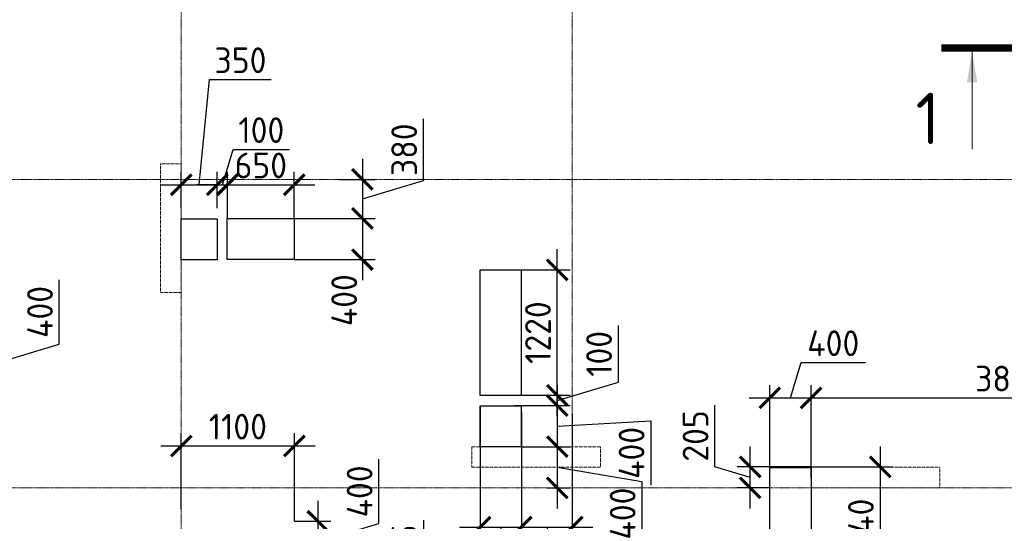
# Model space of a CAD drawing. Header units: millimetres. Extents: x -42044588 to 856694, y -806701 to 941911.
# Tile 89 of 256: x -160688 to -151120, y -375718 to -370841. Entities that reach past the tile are written whole.
import ezdxf

# ---------------------------------------------------------------- set-up
doc = ezdxf.new("R2010")
doc.units = ezdxf.units.MM
for name, pattern in [('______5', [1100, 800, -100, 100, -100]), ('DASHED', [7, 5, -2, 0]), ('осевая', [50.8, 31.75, -6.35, 6.35, -6.35])]:
    doc.linetypes.add(name, pattern=pattern)
doc.layers.add('Колонна_ бетон', color=7, linetype='Continuous', lineweight=50, true_color=0xb4b496)
for name, color, linetype, lineweight in [('Оси', 40, '______5', 18), ('Перекрытие ж_бетон', 1, 'Continuous', 30), ('РАЗМЕРЫ', 1, 'Continuous', 9), ('Узлы', 7, 'Continuous', 0)]:
    doc.layers.add(name, color=color, linetype=linetype, lineweight=lineweight)
doc.styles.add('GOST-2.304_Type-B', font='GOST_Common.ttf')
doc.dimstyles.new('СПДС', dxfattribs={"dimscale": 100, "dimtxt": 2.5, "dimasz": 2, "dimexe": 1.25, "dimexo": 0, "dimtad": 1, "dimdec": 0, "dimrnd": 5, "dimtxsty": 'GOST-2.304_Type-B', "dimblk": 'ARCHTICK', "dimcen": 2.5, "dimdle": 2, "dimclrd": 1, "dimclre": 1, "dimclrt": 1, "dimadec": 0, "dimazin": 2, "dimtfac": 0.75, "dimtdec": 0, "dimtmove": 1, "dimatfit": 3, "dimfxl": 0, "dimtolj": 1, "dimarcsym": 0})

# ---------------------------------------------------------------- blocks, each defined once
blk = doc.blocks.new('оси блок 2')
at = {"layer": 'Оси', "color": 16, "linetype": 'осевая', "lineweight": 0, "ltscale": 0.25, "transparency": 33554687}
for p, q in [((-48904.7, -322543), (-48904.7, -347914.1)), ((-45104.7, -322543), (-45104.7, -347914.1)), ((-89822.3, -329401.3), (-37238.5, -329401.3)), ((-89822.3, -332401.3), (-37238.5, -332401.3))]:
    blk.add_line(p, q, dxfattribs=at)
blk = doc.blocks.new('подложка стн 1-го этажа')
at = {"layer": 'Колонна_ бетон', "color": 252, "linetype": 'DASHED', "lineweight": 0, "ltscale": 0.5, "true_color": 0x939598, "transparency": 33554687}
for p, q in [((44643.8, 23161.8, -200), (44643.8, 23161.8, -200)), ((44643.8, 23161.8, -200), (44843.8, 23161.8, -200)), ((44643.8, 23161.8, -200), (44643.8, 21911.8, -200)), ((44843.8, 23161.8, -200), (44843.8, 23161.8, -200)), ((44843.8, 21911.8, -200), (44843.8, 23161.8, -200)), ((44843.8, 21911.8, -200), (44643.8, 21911.8, -200)), ((44643.8, 21911.8, -200), (44643.8, 21911.8, -200)), ((44843.8, 21911.8, -200), (44843.8, 21911.8, -200)), ((47668.8, 20411.8, -200), (47668.8, 20211.8, -200)), ((48918.8, 20411.8, -200), (47668.8, 20411.8, -200)), ((47668.8, 20411.8, -200), (47668.8, 20411.8, -200)), ((48918.8, 20411.8, -200), (48918.8, 20411.8, -200)), ((48918.8, 20211.8, -200), (48918.8, 20411.8, -200)), ((47668.8, 20211.8, -200), (47668.8, 20211.8, -200)), ((48918.8, 20211.8, -200), (47668.8, 20211.8, -200)), ((48918.8, 20211.8, -200), (48918.8, 20211.8, -200)), ((50963.8, 20211.8, -200), (50963.8, 20011.8, -200)), ((50963.8, 20211.8, -200), (50963.8, 20211.8, -200)), ((52213.8, 20211.8, -200), (50963.8, 20211.8, -200)), ((52213.8, 20211.8, -200), (52213.8, 20011.8, -200)), ((52213.8, 20211.8, -200), (52213.8, 20211.8, -200)), ((50963.8, 20011.8, -200), (50963.8, 20011.8, -200)), ((50963.8, 20011.8, -200), (52213.8, 20011.8, -200)), ((52213.8, 20011.8, -200), (52213.8, 20011.8, -200))]:
    blk.add_line(p, q, dxfattribs=at)
blk = doc.blocks.new('_ArchTick')
at = {"color": 0, "linetype": 'ByBlock', "const_width": 0.15}
blk.add_lwpolyline([(-0.5, -0.5), (0.5, 0.5)], dxfattribs=at)
blk = doc.blocks.new('*D3810')
at = {"layer": 'DEFPOINTS', "color": 0, "transparency": 16777216}
for p in [(-156212.9, -374608.4, 4500), (-155813.3, -374660.6), (-155813.3, -375775)]:
    blk.add_point(p, dxfattribs=at)
at = {"layer": 'РАЗМЕРЫ', "color": 1, "lineweight": -2, "transparency": 16777216}
for p, q in [((-156212.9, -374608.4), (-156212.9, -375900)), ((-155813.3, -374660.6), (-155813.3, -375900)), ((-156412.9, -375775), (-155613.3, -375775)), ((-156013.1, -375775), (-156012.8, -376250.7)), ((-156012.8, -376250.7), (-156637.8, -376250.7))]:
    blk.add_line(p, q, dxfattribs=at)
at = {"layer": 'РАЗМЕРЫ', "color": 1, "lineweight": -2, "transparency": 16777216, "xscale": 200, "yscale": 200, "zscale": 200, "rotation": 180}
blk.add_blockref('_ArchTick', (-156212.9, -375775), dxfattribs=at)
at = {"layer": 'РАЗМЕРЫ', "color": 1, "lineweight": -2, "transparency": 16777216, "xscale": 200, "yscale": 200, "zscale": 200}
blk.add_blockref('_ArchTick', (-155813.3, -375775), dxfattribs=at)
at = {"layer": 'РАЗМЕРЫ', "color": 1, "lineweight": 0, "transparency": 16777216, "insert": (-156325.3, -376063.2), "char_height": 250, "attachment_point": 5, "style": 'GOST-2.304_Type-B'}
blk.add_mtext('\\A1;400', dxfattribs=at)
blk = doc.blocks.new('*D3811')
at = {"layer": 'DEFPOINTS', "color": 0, "transparency": 16777216}
for p in [(-155878.4, -374593.3, 4500), (-155815.3, -374993.3), (-155463.9, -374993.3)]:
    blk.add_point(p, dxfattribs=at)
at = {"layer": 'РАЗМЕРЫ', "color": 1, "lineweight": -2, "transparency": 16777216}
for p, q in [((-155463.9, -374393.3), (-155463.9, -375193.3)), ((-155878.4, -374593.3), (-155338.9, -374593.3)), ((-155463.9, -374793.3), (-154554.7, -374740.9)), ((-154554.7, -374740.9), (-154554.7, -375365.9)), ((-155815.3, -374993.3), (-155338.9, -374993.3))]:
    blk.add_line(p, q, dxfattribs=at)
at = {"layer": 'РАЗМЕРЫ', "color": 1, "lineweight": -2, "transparency": 16777216, "xscale": 200, "yscale": 200, "zscale": 200}
for p, rotation in [((-155463.9, -374593.3), 90), ((-155463.9, -374993.3), 270)]:
    blk.add_blockref('_ArchTick', p, dxfattribs=dict(at, rotation=rotation))
at = {"layer": 'РАЗМЕРЫ', "color": 1, "lineweight": 0, "transparency": 16777216, "insert": (-154742.2, -375053.4), "char_height": 250, "attachment_point": 5, "rotation": 90, "style": 'GOST-2.304_Type-B'}
blk.add_mtext('\\A1;400', dxfattribs=at)
blk = doc.blocks.new('*D3812')
at = {"layer": 'DEFPOINTS', "color": 0, "transparency": 16777216}
for p in [(-158768.2, -372445.7), (-159117.9, -372673.3), (-158768.2, -372673.3)]:
    blk.add_point(p, dxfattribs=at)
at = {"layer": 'РАЗМЕРЫ', "color": 1, "lineweight": -2, "transparency": 16777216}
for p, q in [((-158943, -372445.7), (-158842.8, -371422.7)), ((-158842.8, -371422.7), (-158242.8, -371422.7)), ((-159117.9, -372673.3), (-159117.9, -372320.7)), ((-158768.2, -372673.3), (-158768.2, -372320.7)), ((-159317.9, -372445.7), (-158568.2, -372445.7))]:
    blk.add_line(p, q, dxfattribs=at)
at = {"layer": 'РАЗМЕРЫ', "color": 1, "lineweight": -2, "transparency": 16777216, "xscale": 200, "yscale": 200, "zscale": 200, "rotation": 180}
blk.add_blockref('_ArchTick', (-159117.9, -372445.7), dxfattribs=at)
at = {"layer": 'РАЗМЕРЫ', "color": 1, "lineweight": -2, "transparency": 16777216, "xscale": 200, "yscale": 200, "zscale": 200}
blk.add_blockref('_ArchTick', (-158768.2, -372445.7), dxfattribs=at)
at = {"layer": 'РАЗМЕРЫ', "color": 1, "lineweight": 0, "transparency": 16777216, "insert": (-158542.8, -371235.2), "char_height": 250, "attachment_point": 5, "style": 'GOST-2.304_Type-B'}
blk.add_mtext('\\A1;350', dxfattribs=at)
blk = doc.blocks.new('*D3814')
at = {"layer": 'DEFPOINTS', "color": 0, "transparency": 16777216}
for p in [(-162188.2, -373973.3), (-160896.9, -373973.3), (-162188.2, -374373.3)]:
    blk.add_point(p, dxfattribs=at)
at = {"layer": 'РАЗМЕРЫ', "color": 1, "lineweight": -2, "transparency": 16777216}
for p, q in [((-160303.1, -373995.2), (-160303.1, -373370.2)), ((-160896.9, -374573.3), (-160896.9, -373773.3)), ((-162188.2, -373973.3), (-160771.9, -373973.3)), ((-160896.9, -374173.3), (-160303.1, -373995.2)), ((-162188.2, -374373.3), (-160771.9, -374373.3))]:
    blk.add_line(p, q, dxfattribs=at)
at = {"layer": 'РАЗМЕРЫ', "color": 1, "lineweight": -2, "transparency": 16777216, "xscale": 200, "yscale": 200, "zscale": 200}
for p, rotation in [((-160896.9, -373973.3), 90), ((-160896.9, -374373.3), 270)]:
    blk.add_blockref('_ArchTick', p, dxfattribs=dict(at, rotation=rotation))
at = {"layer": 'РАЗМЕРЫ', "color": 1, "lineweight": 0, "transparency": 16777216, "insert": (-160490.6, -373682.7), "char_height": 250, "attachment_point": 5, "rotation": 90, "style": 'GOST-2.304_Type-B'}
blk.add_mtext('\\A1;400', dxfattribs=at)
blk = doc.blocks.new('*D3838')
at = {"layer": 'DEFPOINTS', "color": 0, "transparency": 16777216}
for p in [(-155815.3, -374993.3), (-155564.1, -375393.3), (-155463.9, -375393.3)]:
    blk.add_point(p, dxfattribs=at)
at = {"layer": 'РАЗМЕРЫ', "color": 1, "lineweight": -2, "transparency": 16777216}
for p, q in [((-155463.9, -374793.3), (-155463.9, -375593.3)), ((-155815.3, -374993.3), (-155338.9, -374993.3)), ((-155463.9, -375193.3), (-154641.3, -375330.8)), ((-154641.3, -375330.8), (-154641.3, -375955.8)), ((-155564.1, -375393.3), (-155338.9, -375393.3))]:
    blk.add_line(p, q, dxfattribs=at)
at = {"layer": 'РАЗМЕРЫ', "color": 1, "lineweight": -2, "transparency": 16777216, "xscale": 200, "yscale": 200, "zscale": 200}
for p, rotation in [((-155463.9, -374993.3), 90), ((-155463.9, -375393.3), 270)]:
    blk.add_blockref('_ArchTick', p, dxfattribs=dict(at, rotation=rotation))
at = {"layer": 'РАЗМЕРЫ', "color": 1, "lineweight": 0, "transparency": 16777216, "insert": (-154828.8, -375643.3), "char_height": 250, "attachment_point": 5, "rotation": 90, "style": 'GOST-2.304_Type-B'}
blk.add_mtext('\\A1;400', dxfattribs=at)
blk = doc.blocks.new('*D3955')
at = {"layer": 'DEFPOINTS', "color": 0, "transparency": 16777216}
for p in [(-155813.3, -374660.6), (-155317.9, -374673.4), (-155317.9, -375775)]:
    blk.add_point(p, dxfattribs=at)
at = {"layer": 'РАЗМЕРЫ', "color": 1, "lineweight": -2, "transparency": 16777216}
for p, q in [((-155813.3, -374660.6), (-155813.3, -375900)), ((-155317.9, -374673.4), (-155317.9, -375900)), ((-156013.3, -375775), (-155117.9, -375775)), ((-155565.6, -375775), (-155387.5, -376368.8)), ((-155387.5, -376368.8), (-154762.5, -376368.8))]:
    blk.add_line(p, q, dxfattribs=at)
at = {"layer": 'РАЗМЕРЫ', "color": 1, "lineweight": -2, "transparency": 16777216, "xscale": 200, "yscale": 200, "zscale": 200, "rotation": 180}
blk.add_blockref('_ArchTick', (-155813.3, -375775), dxfattribs=at)
at = {"layer": 'РАЗМЕРЫ', "color": 1, "lineweight": -2, "transparency": 16777216, "xscale": 200, "yscale": 200, "zscale": 200}
blk.add_blockref('_ArchTick', (-155317.9, -375775), dxfattribs=at)
at = {"layer": 'РАЗМЕРЫ', "color": 1, "lineweight": 0, "transparency": 16777216, "insert": (-155075, -376181.3), "char_height": 250, "attachment_point": 5, "style": 'GOST-2.304_Type-B'}
blk.add_mtext('\\A1;495', dxfattribs=at)
blk = doc.blocks.new('*D3889')
at = {"layer": 'DEFPOINTS', "color": 0, "transparency": 16777216}
for p in [(-158668, -372445.7), (-158768.2, -372673.3), (-158668, -372773.3)]:
    blk.add_point(p, dxfattribs=at)
at = {"layer": 'РАЗМЕРЫ', "color": 1, "lineweight": -2, "transparency": 16777216}
for p, q in [((-158718.1, -372445.7), (-158614.9, -372102)), ((-158614.9, -372102), (-158064.9, -372102)), ((-158768.2, -372673.3), (-158768.2, -372320.7)), ((-158668, -372773.3), (-158668, -372320.7)), ((-158768.2, -372445.7), (-158968.2, -372445.7)), ((-158768.2, -372445.7), (-158668, -372445.7)), ((-158768.2, -372445.7), (-158668, -372445.7)), ((-158668, -372445.7), (-158468, -372445.7))]:
    blk.add_line(p, q, dxfattribs=at)
at = {"layer": 'РАЗМЕРЫ', "color": 1, "lineweight": -2, "transparency": 16777216, "xscale": 200, "yscale": 200, "zscale": 200}
blk.add_blockref('_ArchTick', (-158768.2, -372445.7), dxfattribs=at)
at = {"layer": 'РАЗМЕРЫ', "color": 1, "lineweight": -2, "transparency": 16777216, "xscale": 200, "yscale": 200, "zscale": 200, "rotation": 180}
blk.add_blockref('_ArchTick', (-158668, -372445.7), dxfattribs=at)
at = {"layer": 'РАЗМЕРЫ', "color": 1, "lineweight": 0, "transparency": 16777216, "insert": (-158339.9, -371914.5), "char_height": 250, "attachment_point": 5, "style": 'GOST-2.304_Type-B'}
blk.add_mtext('\\A1;100', dxfattribs=at)
blk = doc.blocks.new('*D3890')
at = {"layer": 'DEFPOINTS', "color": 0, "transparency": 16777216}
for p in [(-158020, -372445.7), (-158670, -372773.3), (-158020, -372773.3)]:
    blk.add_point(p, dxfattribs=at)
at = {"layer": 'РАЗМЕРЫ', "color": 1, "lineweight": -2, "transparency": 16777216}
for p, q in [((-158670, -372773.3), (-158670, -372320.7)), ((-158020, -372773.3), (-158020, -372320.7)), ((-158870, -372445.7), (-157820, -372445.7))]:
    blk.add_line(p, q, dxfattribs=at)
at = {"layer": 'РАЗМЕРЫ', "color": 1, "lineweight": -2, "transparency": 16777216, "xscale": 200, "yscale": 200, "zscale": 200, "rotation": 180}
blk.add_blockref('_ArchTick', (-158670, -372445.7), dxfattribs=at)
at = {"layer": 'РАЗМЕРЫ', "color": 1, "lineweight": -2, "transparency": 16777216, "xscale": 200, "yscale": 200, "zscale": 200}
blk.add_blockref('_ArchTick', (-158020, -372445.7), dxfattribs=at)
at = {"layer": 'РАЗМЕРЫ', "color": 1, "lineweight": 0, "transparency": 16777216, "insert": (-158345, -372258.2), "char_height": 250, "attachment_point": 5, "style": 'GOST-2.304_Type-B'}
blk.add_mtext('\\A1;650', dxfattribs=at)
blk = doc.blocks.new('*D3971')
at = {"layer": 'DEFPOINTS', "color": 0, "transparency": 16777216}
for p in [(-157585, -372393.3), (-158020, -372773.3), (-157357.9, -372773.3)]:
    blk.add_point(p, dxfattribs=at)
at = {"layer": 'РАЗМЕРЫ', "color": 1, "lineweight": -2, "transparency": 16777216}
for p, q in [((-156764.1, -372405.2), (-156764.1, -371805.2)), ((-157357.9, -372193.3), (-157357.9, -372973.3)), ((-157585, -372393.3), (-157232.9, -372393.3)), ((-157357.9, -372583.3), (-156764.1, -372405.2)), ((-158020, -372773.3), (-157232.9, -372773.3))]:
    blk.add_line(p, q, dxfattribs=at)
at = {"layer": 'РАЗМЕРЫ', "color": 1, "lineweight": -2, "transparency": 16777216, "xscale": 200, "yscale": 200, "zscale": 200}
for p, rotation in [((-157357.9, -372393.3), 90), ((-157357.9, -372773.3), 270)]:
    blk.add_blockref('_ArchTick', p, dxfattribs=dict(at, rotation=rotation))
at = {"layer": 'РАЗМЕРЫ', "color": 1, "lineweight": 0, "transparency": 16777216, "insert": (-156951.6, -372105.2), "char_height": 250, "attachment_point": 5, "rotation": 90, "style": 'GOST-2.304_Type-B'}
blk.add_mtext('\\A1;380', dxfattribs=at)
blk = doc.blocks.new('*D3891')
at = {"layer": 'DEFPOINTS', "color": 0, "transparency": 16777216}
for p in [(-157785.1, -372773.3), (-158020, -373173.3), (-157357.9, -373173.3)]:
    blk.add_point(p, dxfattribs=at)
at = {"layer": 'РАЗМЕРЫ', "color": 1, "lineweight": -2, "transparency": 16777216}
for p, q in [((-157357.9, -372573.3), (-157357.9, -373373.3)), ((-157785.1, -372773.3), (-157232.9, -372773.3)), ((-158020, -373173.3), (-157232.9, -373173.3))]:
    blk.add_line(p, q, dxfattribs=at)
at = {"layer": 'РАЗМЕРЫ', "color": 1, "lineweight": -2, "transparency": 16777216, "xscale": 200, "yscale": 200, "zscale": 200}
for p, rotation in [((-157357.9, -372773.3), 90), ((-157357.9, -373173.3), 270)]:
    blk.add_blockref('_ArchTick', p, dxfattribs=dict(at, rotation=rotation))
at = {"layer": 'РАЗМЕРЫ', "color": 1, "lineweight": 0, "transparency": 16777216, "insert": (-157534.6, -373568.7), "char_height": 250, "attachment_point": 5, "rotation": 90, "style": 'GOST-2.304_Type-B'}
blk.add_mtext('\\A1;400', dxfattribs=at)
blk = doc.blocks.new('*D3892')
at = {"layer": 'DEFPOINTS', "color": 0, "transparency": 16777216}
for p in [(-155814.1, -374493.3), (-155463.9, -374493.3), (-155878.4, -374593.3, 4500)]:
    blk.add_point(p, dxfattribs=at)
at = {"layer": 'РАЗМЕРЫ', "color": 1, "lineweight": -2, "transparency": 16777216}
for p, q in [((-154870.2, -374365.1), (-154870.2, -373815.1)), ((-155463.9, -374493.3), (-155463.9, -374293.3)), ((-155463.9, -374543.3), (-154870.2, -374365.1)), ((-155814.1, -374493.3), (-155338.9, -374493.3)), ((-155463.9, -374593.3), (-155463.9, -374493.3)), ((-155463.9, -374593.3), (-155463.9, -374493.3)), ((-155878.4, -374593.3), (-155338.9, -374593.3)), ((-155463.9, -374593.3), (-155463.9, -374793.3))]:
    blk.add_line(p, q, dxfattribs=at)
at = {"layer": 'РАЗМЕРЫ', "color": 1, "lineweight": -2, "transparency": 16777216, "xscale": 200, "yscale": 200, "zscale": 200}
for p, rotation in [((-155463.9, -374493.3), 270), ((-155463.9, -374593.3), 90)]:
    blk.add_blockref('_ArchTick', p, dxfattribs=dict(at, rotation=rotation))
at = {"layer": 'РАЗМЕРЫ', "color": 1, "lineweight": 0, "transparency": 16777216, "insert": (-155057.7, -374090.1), "char_height": 250, "attachment_point": 5, "rotation": 90, "style": 'GOST-2.304_Type-B'}
blk.add_mtext('\\A1;100', dxfattribs=at)
blk = doc.blocks.new('*D3893')
at = {"layer": 'DEFPOINTS', "color": 0, "transparency": 16777216}
for p in [(-155814.1, -373273.3), (-155463.9, -373273.3), (-155814.1, -374493.3)]:
    blk.add_point(p, dxfattribs=at)
at = {"layer": 'РАЗМЕРЫ', "color": 1, "lineweight": -2, "transparency": 16777216}
for p, q in [((-155463.9, -374693.3), (-155463.9, -373073.3)), ((-155814.1, -373273.3), (-155338.9, -373273.3)), ((-155814.1, -374493.3), (-155338.9, -374493.3))]:
    blk.add_line(p, q, dxfattribs=at)
at = {"layer": 'РАЗМЕРЫ', "color": 1, "lineweight": -2, "transparency": 16777216, "xscale": 200, "yscale": 200, "zscale": 200}
for p, rotation in [((-155463.9, -373273.3), 90), ((-155463.9, -374493.3), 270)]:
    blk.add_blockref('_ArchTick', p, dxfattribs=dict(at, rotation=rotation))
at = {"layer": 'РАЗМЕРЫ', "color": 1, "lineweight": 0, "transparency": 16777216, "insert": (-155651.4, -373883.3), "char_height": 250, "attachment_point": 5, "rotation": 90, "style": 'GOST-2.304_Type-B'}
blk.add_mtext('\\A1;1220', dxfattribs=at)
blk = doc.blocks.new('*D3976')
at = {"layer": 'DEFPOINTS', "color": 0, "transparency": 16777216}
for p in [(-158017.7, -374985.3), (-159117.9, -375602.9), (-158017.7, -375718.3)]:
    blk.add_point(p, dxfattribs=at)
at = {"layer": 'РАЗМЕРЫ', "color": 1, "lineweight": -2, "transparency": 16777216}
for p, q in [((-159117.9, -375602.9), (-159117.9, -374860.3)), ((-158017.7, -375718.3), (-158017.7, -374860.3)), ((-159317.9, -374985.3), (-157817.7, -374985.3))]:
    blk.add_line(p, q, dxfattribs=at)
at = {"layer": 'РАЗМЕРЫ', "color": 1, "lineweight": -2, "transparency": 16777216, "xscale": 200, "yscale": 200, "zscale": 200, "rotation": 180}
blk.add_blockref('_ArchTick', (-159117.9, -374985.3), dxfattribs=at)
at = {"layer": 'РАЗМЕРЫ', "color": 1, "lineweight": -2, "transparency": 16777216, "xscale": 200, "yscale": 200, "zscale": 200}
blk.add_blockref('_ArchTick', (-158017.7, -374985.3), dxfattribs=at)
at = {"layer": 'РАЗМЕРЫ', "color": 1, "lineweight": 0, "transparency": 16777216, "insert": (-158567.8, -374797.8), "char_height": 250, "attachment_point": 5, "style": 'GOST-2.304_Type-B'}
blk.add_mtext('\\A1;1100', dxfattribs=at)
blk = doc.blocks.new('*D3917')
at = {"layer": 'DEFPOINTS', "color": 0, "transparency": 16777216}
for p in [(-158017.7, -375718.3), (-158062.5, -376118.3), (-157791, -376118.3)]:
    blk.add_point(p, dxfattribs=at)
at = {"layer": 'РАЗМЕРЫ', "color": 1, "lineweight": -2, "transparency": 16777216}
for p, q in [((-157197.3, -375740.2), (-157197.3, -375115.2)), ((-157791, -375518.3), (-157791, -376318.3)), ((-158017.7, -375718.3), (-157666, -375718.3)), ((-157791, -375918.3), (-157197.3, -375740.2)), ((-158062.5, -376118.3), (-157666, -376118.3))]:
    blk.add_line(p, q, dxfattribs=at)
at = {"layer": 'РАЗМЕРЫ', "color": 1, "lineweight": -2, "transparency": 16777216, "xscale": 200, "yscale": 200, "zscale": 200}
for p, rotation in [((-157791, -375718.3), 90), ((-157791, -376118.3), 270)]:
    blk.add_blockref('_ArchTick', p, dxfattribs=dict(at, rotation=rotation))
at = {"layer": 'РАЗМЕРЫ', "color": 1, "lineweight": 0, "transparency": 16777216, "insert": (-157384.8, -375427.7), "char_height": 250, "attachment_point": 5, "rotation": 90, "style": 'GOST-2.304_Type-B'}
blk.add_mtext('\\A1;400', dxfattribs=at)
blk = doc.blocks.new('*D3918')
at = {"layer": 'DEFPOINTS', "color": 0, "transparency": 16777216}
for p in [(-157919.6, -376118.3), (-158117.6, -376293.3), (-157791, -376293.3)]:
    blk.add_point(p, dxfattribs=at)
at = {"layer": 'РАЗМЕРЫ', "color": 1, "lineweight": -2, "transparency": 16777216}
for p, q in [((-156761.3, -376255.8), (-156761.3, -375705.8)), ((-157791, -375918.3), (-157791, -376493.3)), ((-157919.6, -376118.3), (-157666, -376118.3)), ((-157791, -376205.8), (-156761.3, -376255.8)), ((-158117.6, -376293.3), (-157666, -376293.3))]:
    blk.add_line(p, q, dxfattribs=at)
at = {"layer": 'РАЗМЕРЫ', "color": 1, "lineweight": -2, "transparency": 16777216, "xscale": 200, "yscale": 200, "zscale": 200}
for p, rotation in [((-157791, -376118.3), 90), ((-157791, -376293.3), 270)]:
    blk.add_blockref('_ArchTick', p, dxfattribs=dict(at, rotation=rotation))
at = {"layer": 'РАЗМЕРЫ', "color": 1, "lineweight": 0, "transparency": 16777216, "insert": (-156948.8, -375980.8), "char_height": 250, "attachment_point": 5, "rotation": 90, "style": 'GOST-2.304_Type-B'}
blk.add_mtext('\\A1;175', dxfattribs=at)
blk = doc.blocks.new('*D3930')
at = {"layer": 'DEFPOINTS', "color": 0, "transparency": 16777216}
for p in [(-152998, -374518.1), (-153397.9, -375316.5, 360), (-152998, -375293.3, 360)]:
    blk.add_point(p, dxfattribs=at)
at = {"layer": 'РАЗМЕРЫ', "color": 1, "lineweight": -2, "transparency": 16777216}
for p, q in [((-153198, -374518.1), (-153094.8, -374174.4)), ((-153094.8, -374174.4), (-152469.8, -374174.4)), ((-153397.9, -375316.5), (-153397.9, -374393.1)), ((-152998, -375293.3), (-152998, -374393.1)), ((-153597.9, -374518.1), (-152798, -374518.1))]:
    blk.add_line(p, q, dxfattribs=at)
at = {"layer": 'РАЗМЕРЫ', "color": 1, "lineweight": -2, "transparency": 16777216, "xscale": 200, "yscale": 200, "zscale": 200, "rotation": 180}
blk.add_blockref('_ArchTick', (-153397.9, -374518.1), dxfattribs=at)
at = {"layer": 'РАЗМЕРЫ', "color": 1, "lineweight": -2, "transparency": 16777216, "xscale": 200, "yscale": 200, "zscale": 200}
blk.add_blockref('_ArchTick', (-152998, -374518.1), dxfattribs=at)
at = {"layer": 'РАЗМЕРЫ', "color": 1, "lineweight": 0, "transparency": 16777216, "insert": (-152782.3, -373986.9), "char_height": 250, "attachment_point": 5, "style": 'GOST-2.304_Type-B'}
blk.add_mtext('\\A1;400', dxfattribs=at)
blk = doc.blocks.new('*D3983')
at = {"layer": 'DEFPOINTS', "color": 0, "transparency": 16777216}
for p in [(-149117.9, -374518.1), (-149117.9, -374704.2), (-152998, -375293.3, 360)]:
    blk.add_point(p, dxfattribs=at)
at = {"layer": 'РАЗМЕРЫ', "color": 1, "lineweight": -2, "transparency": 16777216}
for p, q in [((-152998, -375293.3), (-152998, -374393.1)), ((-149117.9, -374704.2), (-149117.9, -374393.1)), ((-153198, -374518.1), (-148917.9, -374518.1))]:
    blk.add_line(p, q, dxfattribs=at)
at = {"layer": 'РАЗМЕРЫ', "color": 1, "lineweight": -2, "transparency": 16777216, "xscale": 200, "yscale": 200, "zscale": 200, "rotation": 180}
blk.add_blockref('_ArchTick', (-152998, -374518.1), dxfattribs=at)
at = {"layer": 'РАЗМЕРЫ', "color": 1, "lineweight": -2, "transparency": 16777216, "xscale": 200, "yscale": 200, "zscale": 200}
blk.add_blockref('_ArchTick', (-149117.9, -374518.1), dxfattribs=at)
at = {"layer": 'РАЗМЕРЫ', "color": 1, "lineweight": 0, "transparency": 16777216, "insert": (-151058, -374330.6), "char_height": 250, "attachment_point": 5, "style": 'GOST-2.304_Type-B'}
blk.add_mtext('\\A1;3880', dxfattribs=at)
blk = doc.blocks.new('*D3769')
at = {"layer": 'DEFPOINTS', "color": 0, "transparency": 16777216}
for p in [(-152997.7, -375190.2), (-152997.7, -376430.2), (-152325.8, -376430.2)]:
    blk.add_point(p, dxfattribs=at)
at = {"layer": 'РАЗМЕРЫ', "color": 1, "lineweight": -2, "transparency": 16777216}
for p, q in [((-152325.8, -374990.2), (-152325.8, -376630.2)), ((-152997.7, -375190.2), (-152200.8, -375190.2)), ((-152997.7, -376430.2), (-152200.8, -376430.2))]:
    blk.add_line(p, q, dxfattribs=at)
at = {"layer": 'РАЗМЕРЫ', "color": 1, "lineweight": -2, "transparency": 16777216, "xscale": 200, "yscale": 200, "zscale": 200}
for p, rotation in [((-152325.8, -375190.2), 90), ((-152325.8, -376430.2), 270)]:
    blk.add_blockref('_ArchTick', p, dxfattribs=dict(at, rotation=rotation))
at = {"layer": 'РАЗМЕРЫ', "color": 1, "lineweight": 0, "transparency": 16777216, "insert": (-152513.3, -375810.2), "char_height": 250, "attachment_point": 5, "rotation": 90, "style": 'GOST-2.304_Type-B'}
blk.add_mtext('\\A1;1240', dxfattribs=at)
blk = doc.blocks.new('*D3770')
at = {"layer": 'DEFPOINTS', "color": 0, "transparency": 16777216}
for p in [(-153589.4, -375190.2), (-152997.7, -375190.2), (-153397.7, -375393.3)]:
    blk.add_point(p, dxfattribs=at)
at = {"layer": 'РАЗМЕРЫ', "color": 1, "lineweight": -2, "transparency": 16777216}
for p, q in [((-153933.1, -375188.6), (-153933.1, -374588.6)), ((-153589.4, -375593.3), (-153589.4, -374990.2)), ((-153589.4, -375291.7), (-153933.1, -375188.6)), ((-152997.7, -375190.2), (-153714.4, -375190.2)), ((-153397.7, -375393.3), (-153714.4, -375393.3))]:
    blk.add_line(p, q, dxfattribs=at)
at = {"layer": 'РАЗМЕРЫ', "color": 1, "lineweight": -2, "transparency": 16777216, "xscale": 200, "yscale": 200, "zscale": 200}
for p, rotation in [((-153589.4, -375190.2), 90), ((-153589.4, -375393.3), 270)]:
    blk.add_blockref('_ArchTick', p, dxfattribs=dict(at, rotation=rotation))
at = {"layer": 'РАЗМЕРЫ', "color": 1, "lineweight": 0, "transparency": 16777216, "insert": (-154120.6, -374888.6), "char_height": 250, "attachment_point": 5, "rotation": 90, "style": 'GOST-2.304_Type-B'}
blk.add_mtext('\\A1;205', dxfattribs=at)
blk = doc.blocks.new('блочина')
at = {"layer": 'Перекрытие ж_бетон', "color": 4}
for points in [[(140762.6, 63797.6), (140762.6, 63397.6), (140412.8, 63397.6), (140412.8, 63797.6)], [(140860.8, 63399.6), (140860.8, 63799.6), (141510.8, 63799.6), (141510.8, 63399.6)], [(143316.6, 63299.7), (143716.6, 63299.7), (143716.6, 62079.7), (143316.6, 62079.7)], [(146133, 61377.8), (146533, 61377.8), (146533, 60137.8), (146133, 60137.8)]]:
    blk.add_lwpolyline(points, close=True, dxfattribs=at)
at = {"layer": 'Перекрытие ж_бетон', "color": 4, "elevation": 4500}
blk.add_lwpolyline([(143317.8, 61977.7), (143716.4, 61977.7), (143716.4, 61577.6), (143317.8, 61577.6)], close=True, dxfattribs=at)

msp = doc.modelspace()

# ---------------------------------------------------------------- linework, layer by layer
at = {"layer": 'Узлы', "color": 1, "linetype": 'Continuous', "lineweight": 0}
msp.add_line((-151432.924, -371150.683, 3100), (-151432.924, -372100.683, 3100), dxfattribs=at)
at = {"layer": 'Узлы', "color": 1, "linetype": 'Continuous', "lineweight": 0, "const_width": 70, "elevation": 3100}
msp.add_lwpolyline([(-151732.924, -371115.683), (-150732.924, -371115.683)], dxfattribs=at)
at = {"layer": 'Узлы', "color": 1, "linetype": 'Continuous', "lineweight": 0}
msp.add_solid([(-151432.924, -371150.683, 3100), (-151483.202, -371451.133, 3100), (-151382.646, -371451.133, 3100)], dxfattribs=at)

# ---------------------------------------------------------------- block references
for name, p in [('подложка стн 1-го этажа', (-203961.961, -395405.133, 560)), ('блочина', (-299531.244, -436573.303))]:
    msp.add_blockref(name, p)
at = {"layer": 'РАЗМЕРЫ'}
msp.add_blockref('оси блок 2', (-110213.32, -42992.017), dxfattribs=at)

# ---------------------------------------------------------------- texts
at = {"layer": 'Узлы', "color": 1, "linetype": 'Continuous', "lineweight": 0, "insert": (-151862.924, -371800.683, 3100), "char_height": 500, "attachment_point": 5, "style": 'GOST-2.304_Type-B'}
msp.add_mtext_dynamic_manual_height_columns('1', width=723.87981, gutter_width=25, heights=[0], dxfattribs=at)

# ---------------------------------------------------------------- dimensions: what is measured, and where the dimension line sits
at = {"layer": 'РАЗМЕРЫ', "lineweight": 0}
for base, p1, p2, picture, middle in [((-158768.155, -372445.723), (-159117.895, -372673.339), (-158768.155, -372673.339), '*D3812', (-158780.27, -371422.653)), ((-155813.287, -375775.041), (-156212.894, -374608.45, 4500), (-155813.287, -374660.629), '*D3810', (-156075.266, -376250.746))]:
    dim = msp.add_linear_dim(base=base, p1=p1, p2=p2, dimstyle='СПДС', override={"dimrnd": 5}, dxfattribs=at)
    dim.commit()
    dim.dimension.update_dxf_attribs({"geometry": picture, "text_midpoint": middle, "dimtype": 160})
for base, p1, p2, picture, middle in [((-158667.954, -372445.723), (-158768.155, -372673.339), (-158667.954, -372773.339), '*D3889', (-158552.429, -371914.473)), ((-158019.954, -372445.723), (-158669.954, -372773.339), (-158019.954, -372773.339), '*D3890', (-158344.954, -372258.223)), ((-152998.036, -374518.104), (-153397.879, -375316.473, 360), (-152998.036, -375293.339, 360), '*D3930', (-153032.333, -373986.854)), ((-149117.896, -374518.104), (-152998.036, -375293.339, 360), (-149117.896, -374704.19), '*D3983', (-151057.966, -374330.604)), ((-158017.691, -374985.322), (-159117.896, -375602.947), (-158017.691, -375718.339), '*D3976', (-158567.794, -374797.822)), ((-155317.896, -375775.041), (-155813.287, -374660.629), (-155317.896, -374673.372), '*D3955', (-155324.966, -376181.291))]:
    dim = msp.add_linear_dim(base=base, p1=p1, p2=p2, dimstyle='СПДС', override={"dimrnd": 5}, dxfattribs=at)
    dim.commit()
    dim.dimension.update_dxf_attribs({"geometry": picture, "text_midpoint": middle})
for base, p1, p2, picture, middle in [((-157357.892, -372773.339), (-157585.039, -372393.339), (-158019.954, -372773.339), '*D3971', (-156951.642, -372342.714)), ((-155463.904, -373273.251), (-155814.083, -374493.251), (-155814.083, -373273.251), '*D3893', (-155651.404, -373883.251)), ((-160896.888, -373973.339), (-162188.208, -374373.344), (-162188.208, -373973.339), '*D3814', (-160490.638, -373932.717)), ((-155463.904, -374493.251), (-155878.355, -374593.251, 4500), (-155814.083, -374493.251), '*D3892', (-155057.654, -374302.626)), ((-153589.394, -375190.156), (-153397.691, -375393.339), (-152997.691, -375190.156), '*D3770', (-154120.644, -375126.122)), ((-152325.782, -376430.156), (-152997.691, -375190.156), (-152997.691, -376430.156), '*D3769', (-152513.282, -375810.156)), ((-157791.028, -376118.339), (-158017.691, -375718.339), (-158062.482, -376118.339), '*D3917', (-157384.778, -375677.714))]:
    dim = msp.add_linear_dim(base=base, p1=p1, p2=p2, angle=90, dimstyle='СПДС', override={"dimrnd": 5}, dxfattribs=at)
    dim.commit()
    dim.dimension.update_dxf_attribs({"geometry": picture, "text_midpoint": middle})
for base, p1, p2, picture, middle in [((-157357.892, -373173.339), (-157785.145, -372773.339), (-158019.954, -373173.339), '*D3891', (-157347.075, -373568.731)), ((-155463.904, -374993.339), (-155878.355, -374593.251, 4500), (-155815.269, -374993.339), '*D3811', (-154554.706, -374803.36)), ((-155463.904, -375393.339), (-155815.269, -374993.339), (-155564.115, -375393.339), '*D3838', (-154641.292, -375393.339)), ((-157791.028, -376293.339), (-157919.628, -376118.339), (-158117.551, -376293.339), '*D3918', (-156761.336, -376193.295))]:
    dim = msp.add_linear_dim(base=base, p1=p1, p2=p2, angle=90, dimstyle='СПДС', override={"dimrnd": 5}, dxfattribs=at)
    dim.commit()
    dim.dimension.update_dxf_attribs({"geometry": picture, "text_midpoint": middle, "dimtype": 160})

doc.saveas('drawing.dxf')
